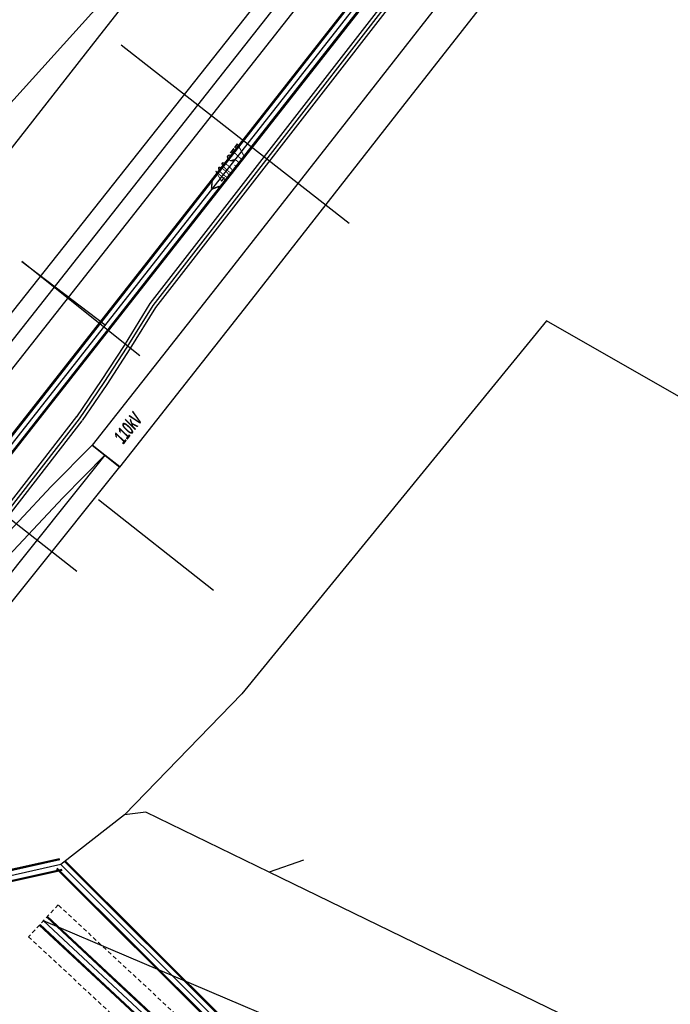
# Model space of a CAD drawing. Header units: metres. Extents: x 2695563 to 2696938, y 1260544 to 1262032.
# Tile 76 of 256: x 2696121 to 2696145, y 1260894 to 1260930. Entities that reach past the tile are written whole.
import ezdxf

# ---------------------------------------------------------------- set-up
doc = ezdxf.new("R2010")
doc.units = ezdxf.units.M
doc.linetypes.add('AUSGEZOGEN', pattern=[0])
doc.linetypes.add('STRICHLINIE2_S3', pattern=[0.25, 0.15, -0.1])
for name, color, linetype in [('AW_LK_ Haltung Text', 7, 'AUSGEZOGEN'), ('AW_LK_Andere Bauwerke Detailpolygon', 24, 'AUSGEZOGEN'), ('AW_LK_Haltung', 24, 'AUSGEZOGEN'), ('EW_LK_Trasseabs', 1, 'AUSGEZOGEN'), ('EW_LK_Trasseabs_Text', 1, 'AUSGEZOGEN'), ('EW_LK_Trasserand', 1, 'AUSGEZOGEN'), ('FM_LK_SW_TRASSEKANTE', 94, 'AUSGEZOGEN'), ('GA_LK_Leitung', 32, 'AUSGEZOGEN'), ('TV_LK_LEITUNG', 92, 'AUSGEZOGEN'), ('WA_LK_Leitung', 171, 'AUSGEZOGEN')]:
    doc.layers.add(name, color=color, linetype=linetype)
doc.styles.add('ARIAL', font='arial.ttf')
doc.styles.add('ARIALNARROW', font='ARIALN.TTF')
pattern_1 = [(0, (2708005, 1273150), (6075, 6075), [6075, -6075]), (90, (2708005, 1273150), (-6075, 6075), [6075, -6075])]

# ---------------------------------------------------------------- blocks, each defined once
blk = doc.blocks.new('COMPLEXOBJECT_1768')
at = {"layer": 'EW_LK_Trasserand', "color": 1, "linetype": 'AUSGEZOGEN', "transparency": 33554687}
blk.add_line((6114.564, 10906.648), (6114.963, 10906.204), dxfattribs=at)
for points in [[(6122.74, 10914.28), (6121.233, 10912.753), (6118.839, 10910.21), (6118.113, 10909.322)], [(6118.537, 10908.892), (6119.291, 10909.814), (6121.665, 10912.337), (6123.213, 10913.911), (6122.74, 10914.28)]]:
    blk.add_lwpolyline(points, dxfattribs=at)
for centre, radius, start, end in [((6112.916, 10913.409), 6.612, 295.3035, 321.8155), ((6113.193, 10913.095), 6.799, 295.2602, 321.8188), ((6117.576, 10903.399), 4.431, 114.4563, 132.834), ((6117.87, 10903.007), 4.321, 114.2621, 132.2722)]:
    blk.add_arc(centre, radius, start, end, dxfattribs=at)

msp = doc.modelspace()

# ---------------------------------------------------------------- hatches: boundary and pattern name
at = {"layer": 'EW_LK_Trasserand', "lineweight": 18, "transparency": 33554687}
h = msp.add_hatch(dxfattribs=at)
h.set_pattern_fill('MUSTER', color=1, scale=6075, style=0, pattern_type=2)
h.set_pattern_definition(pattern_1)
h.paths.add_polyline_path([(2696123.71, 1260914.09), (2696124.73, 1260913.284), (2696129.594, 1260919.456), (2696135.151, 1260926.548), (2696138.373, 1260930.679), (2696140.761, 1260933.694), (2696147.568, 1260942.405), (2696156.551, 1260953.936), (2696157.903, 1260955.393), (2696161.905, 1260960.524), (2696166.236, 1260966.061), (2696171.181, 1260972.358), (2696174.443, 1260976.556), (2696175.831, 1260978.382), (2696174.755, 1260979.114), (2696173.949, 1260977.858), (2696172.734, 1260976.263), (2696169.635, 1260972.306), (2696165.286, 1260966.774), (2696160.92, 1260961.245), (2696156.681, 1260955.938), (2696155.525, 1260954.734), (2696146.544, 1260943.205), (2696139.739, 1260934.498), (2696137.351, 1260931.483), (2696134.127, 1260927.348), (2696128.572, 1260920.26)], flags=0)
h = msp.add_hatch(dxfattribs=at)
h.set_pattern_fill('MUSTER', color=1, scale=6075, style=0, pattern_type=2)
h.set_pattern_definition(pattern_1)
h.paths.add_polyline_path([(2696123.71, 1260914.09), (2696122.203, 1260912.563), (2696119.809, 1260910.02), (2696119.083, 1260909.132), (2696119.021, 1260909.055), (2696118.959, 1260908.979), (2696118.895, 1260908.903), (2696118.83, 1260908.829), (2696118.764, 1260908.756), (2696118.697, 1260908.684), (2696118.628, 1260908.612), (2696118.559, 1260908.542), (2696118.489, 1260908.473), (2696118.417, 1260908.405), (2696118.345, 1260908.338), (2696118.272, 1260908.272), (2696118.197, 1260908.207), (2696118.122, 1260908.143), (2696118.046, 1260908.08), (2696117.969, 1260908.019), (2696117.891, 1260907.958), (2696117.812, 1260907.899), (2696117.732, 1260907.841), (2696117.651, 1260907.784), (2696117.569, 1260907.729), (2696117.487, 1260907.674), (2696117.404, 1260907.621), (2696117.32, 1260907.569), (2696117.235, 1260907.519), (2696117.15, 1260907.469), (2696117.064, 1260907.421), (2696116.977, 1260907.374), (2696116.889, 1260907.329), (2696116.801, 1260907.285), (2696116.712, 1260907.242), (2696116.67, 1260907.223), (2696116.629, 1260907.203), (2696116.588, 1260907.183), (2696116.547, 1260907.163), (2696116.506, 1260907.142), (2696116.465, 1260907.12), (2696116.425, 1260907.099), (2696116.385, 1260907.077), (2696116.345, 1260907.054), (2696116.305, 1260907.031), (2696116.266, 1260907.008), (2696116.227, 1260906.984), (2696116.188, 1260906.96), (2696116.149, 1260906.935), (2696116.111, 1260906.91), (2696116.072, 1260906.885), (2696116.035, 1260906.859), (2696115.997, 1260906.833), (2696115.96, 1260906.806), (2696115.922, 1260906.779), (2696115.886, 1260906.752), (2696115.849, 1260906.724), (2696115.813, 1260906.696), (2696115.777, 1260906.667), (2696115.741, 1260906.639), (2696115.706, 1260906.609), (2696115.671, 1260906.58), (2696115.636, 1260906.55), (2696115.602, 1260906.52), (2696115.568, 1260906.489), (2696115.534, 1260906.458), (2696115.933, 1260906.014), (2696115.966, 1260906.043), (2696115.998, 1260906.072), (2696116.032, 1260906.101), (2696116.065, 1260906.129), (2696116.099, 1260906.157), (2696116.133, 1260906.185), (2696116.167, 1260906.212), (2696116.202, 1260906.239), (2696116.236, 1260906.266), (2696116.272, 1260906.292), (2696116.307, 1260906.318), (2696116.343, 1260906.343), (2696116.378, 1260906.368), (2696116.415, 1260906.393), (2696116.451, 1260906.417), (2696116.488, 1260906.442), (2696116.525, 1260906.465), (2696116.562, 1260906.488), (2696116.599, 1260906.511), (2696116.637, 1260906.534), (2696116.674, 1260906.556), (2696116.712, 1260906.578), (2696116.751, 1260906.599), (2696116.789, 1260906.62), (2696116.828, 1260906.641), (2696116.867, 1260906.661), (2696116.906, 1260906.681), (2696116.945, 1260906.7), (2696116.984, 1260906.719), (2696117.024, 1260906.738), (2696117.064, 1260906.756), (2696117.156, 1260906.8), (2696117.247, 1260906.845), (2696117.337, 1260906.892), (2696117.426, 1260906.94), (2696117.515, 1260906.99), (2696117.603, 1260907.041), (2696117.691, 1260907.093), (2696117.777, 1260907.146), (2696117.863, 1260907.201), (2696117.948, 1260907.257), (2696118.032, 1260907.314), (2696118.115, 1260907.373), (2696118.197, 1260907.432), (2696118.278, 1260907.493), (2696118.359, 1260907.555), (2696118.438, 1260907.619), (2696118.517, 1260907.683), (2696118.595, 1260907.749), (2696118.671, 1260907.816), (2696118.747, 1260907.884), (2696118.821, 1260907.953), (2696118.895, 1260908.023), (2696118.967, 1260908.094), (2696119.039, 1260908.167), (2696119.109, 1260908.24), (2696119.178, 1260908.315), (2696119.246, 1260908.39), (2696119.313, 1260908.467), (2696119.379, 1260908.544), (2696119.444, 1260908.623), (2696119.507, 1260908.702), (2696120.261, 1260909.624), (2696122.635, 1260912.147), (2696124.183, 1260913.721)], flags=0)
h = msp.add_hatch(dxfattribs=at)
h.set_pattern_fill('MUSTER', color=1, scale=6075, style=0, pattern_type=2)
h.set_pattern_definition(pattern_1)
h.paths.add_polyline_path([(2696117.65, 1260905.557), (2696118.223, 1260905.155), (2696124.732, 1260913.286), (2696124.183, 1260913.721)], flags=0)

# ---------------------------------------------------------------- linework, layer by layer
at = {"layer": 'AW_LK_Andere Bauwerke Detailpolygon', "color": 24, "linetype": 'STRICHLINIE2_S3', "transparency": 33554687}
msp.add_lwpolyline([(2696122.465, 1260897.166), (2696121.375, 1260895.994), (2696144.204, 1260874.757), (2696170.594, 1260851.727), (2696171.646, 1260852.933), (2696145.283, 1260875.939), (2696122.465, 1260897.166)], close=True, dxfattribs=at)
at = {"layer": 'AW_LK_Haltung', "linetype": 'AUSGEZOGEN', "transparency": 33554687}
for p, q in [((2696152.086, 1260954.437), (2696105.868, 1260895.511)), ((2696152.102, 1260954.424), (2696105.884, 1260895.498)), ((2696152.117, 1260954.412), (2696105.899, 1260895.486)), ((2696152.401, 1260954.19), (2696106.183, 1260895.264)), ((2696152.416, 1260954.178), (2696106.198, 1260895.252)), ((2696152.432, 1260954.165), (2696106.214, 1260895.239)), ((2696122.512, 1260898.865), (2696106.256, 1260895.242)), ((2696122.516, 1260898.845), (2696106.26, 1260895.222)), ((2696122.521, 1260898.826), (2696106.265, 1260895.203)), ((2696142.437, 1260879.087), (2696122.687, 1260898.777)), ((2696142.451, 1260879.102), (2696122.701, 1260898.792)), ((2696142.465, 1260879.116), (2696122.715, 1260898.806)), ((2696122.599, 1260898.474), (2696106.343, 1260894.851)), ((2696122.604, 1260898.455), (2696106.348, 1260894.832)), ((2696122.608, 1260898.435), (2696106.352, 1260894.812)), ((2696142.155, 1260878.804), (2696122.405, 1260898.494)), ((2696142.169, 1260878.818), (2696122.419, 1260898.508)), ((2696142.183, 1260878.833), (2696122.433, 1260898.523)), ((2696144.853, 1260875.492), (2696122.043, 1260896.712)), ((2696144.866, 1260875.506), (2696122.056, 1260896.726)), ((2696144.88, 1260875.521), (2696122.07, 1260896.741)), ((2696144.58, 1260875.199), (2696121.77, 1260896.419)), ((2696144.594, 1260875.214), (2696121.784, 1260896.434)), ((2696144.607, 1260875.228), (2696121.797, 1260896.448))]:
    msp.add_line(p, q, dxfattribs=at)
at = {"layer": 'AW_LK_Haltung', "color": 255, "transparency": 33554687}
for p, q in [((2696152.259, 1260954.301), (2696106.041, 1260895.375)), ((2696122.56, 1260898.65), (2696106.304, 1260895.027)), ((2696142.31, 1260878.96), (2696122.56, 1260898.65)), ((2696144.73, 1260875.36), (2696121.92, 1260896.58))]:
    msp.add_line(p, q, dxfattribs=at)
at = {"layer": 'AW_LK_Haltung', "color": 24, "linetype": 'AUSGEZOGEN', "transparency": 33554687}
for p, q in [((2696125.473, 1260917.378), (2696121.121, 1260920.845)), ((2696121.121, 1260920.845), (2696124.196, 1260918.522)), ((2696176.173, 1260898.182), (2696140.429, 1260918.67)), ((2696131.49, 1260898.82), (2696130.234, 1260898.369)), ((2696148.69, 1260885.21), (2696121.92, 1260896.58))]:
    msp.add_line(p, q, dxfattribs=at)
for points in [[(2696140.429, 1260918.67), (2696129.224, 1260904.931), (2696124.902, 1260900.489), (2696122.56, 1260898.65)], [(2696143.14, 1260892.09), (2696130.234, 1260898.369), (2696125.69, 1260900.58), (2696124.902, 1260900.489)]]:
    msp.add_lwpolyline(points, dxfattribs=at)
at = {"layer": 'EW_LK_Trasseabs', "color": 1, "linetype": 'AUSGEZOGEN', "transparency": 33554687}
msp.add_line((2696128.182, 1260908.738), (2696123.95, 1260912.074), dxfattribs=at)
at = {"layer": 'EW_LK_Trasserand', "color": 1, "linetype": 'AUSGEZOGEN', "transparency": 33554687}
msp.add_lwpolyline([(2696165.286, 1260966.774), (2696160.92, 1260961.245), (2696156.681, 1260955.938), (2696155.525, 1260954.734), (2696146.544, 1260943.205), (2696139.739, 1260934.498), (2696137.351, 1260931.483), (2696134.127, 1260927.348), (2696128.572, 1260920.26), (2696123.71, 1260914.09), (2696123.71, 1260914.09), (2696124.73, 1260913.284), (2696129.594, 1260919.456), (2696135.151, 1260926.548), (2696138.373, 1260930.679), (2696140.761, 1260933.694), (2696147.568, 1260942.405), (2696156.551, 1260953.936), (2696157.903, 1260955.393), (2696161.905, 1260960.524), (2696166.236, 1260966.061)], dxfattribs=at)
msp.add_lwpolyline([(2696117.65, 1260905.557), (2696118.223, 1260905.155), (2696124.732, 1260913.286), (2696124.183, 1260913.721), (2696117.65, 1260905.557)], close=True, dxfattribs=at)
at = {"layer": 'FM_LK_SW_TRASSEKANTE', "linetype": 'AUSGEZOGEN', "transparency": 33554687}
for p, q in [((2696134.8, 1260930.831), (2696125.841, 1260919.303)), ((2696134.998, 1260930.677), (2696126.047, 1260919.161)), ((2696125.841, 1260919.303), (2696124.887, 1260917.763)), ((2696126.047, 1260919.161), (2696125.099, 1260917.629)), ((2696124.887, 1260917.763), (2696124.045, 1260916.466)), ((2696125.099, 1260917.629), (2696124.253, 1260916.328)), ((2696124.045, 1260916.466), (2696123.136, 1260915.132)), ((2696124.253, 1260916.328), (2696123.342, 1260914.992)), ((2696123.14, 1260915.139), (2696111.331, 1260899.926)), ((2696123.338, 1260914.985), (2696111.527, 1260899.77))]:
    msp.add_line(p, q, dxfattribs=at)
at = {"layer": 'FM_LK_SW_TRASSEKANTE', "color": 255, "transparency": 33554687}
for p, q in [((2696134.899, 1260930.754), (2696125.944, 1260919.232)), ((2696125.944, 1260919.232), (2696124.993, 1260917.696)), ((2696124.993, 1260917.696), (2696124.149, 1260916.397)), ((2696124.149, 1260916.397), (2696123.239, 1260915.062)), ((2696123.239, 1260915.062), (2696111.429, 1260899.848))]:
    msp.add_line(p, q, dxfattribs=at)
at = {"layer": 'FM_LK_SW_TRASSEKANTE', "color": 94, "linetype": 'AUSGEZOGEN', "transparency": 33554687}
msp.add_line((2696115.166, 1260915.705), (2696123.156, 1260909.452), dxfattribs=at)
for points in [[(2696147.317, 1260958.94), (2696125.97, 1260931.703), (2696124.115, 1260929.336), (2696114.1, 1260916.539), (2696109.101, 1260910.257)], [(2696133.171, 1260922.249), (2696125.97, 1260927.884), (2696124.778, 1260928.817)]]:
    msp.add_lwpolyline(points, dxfattribs=at)
at = {"layer": 'GA_LK_Leitung', "color": 32, "linetype": 'AUSGEZOGEN', "transparency": 33554687}
for points in [[(2696186.577, 1260995.709), (2696178.859, 1260991.225), (2696163.049, 1260971.028), (2696133.002, 1260932.461), (2696105.388, 1260897.383), (2696105.099, 1260897.016)], [(2696176.139, 1260989.88), (2696169.248, 1260981.136), (2696162.01, 1260971.754), (2696132.049, 1260933.254), (2696103.627, 1260897.339)]]:
    msp.add_lwpolyline(points, dxfattribs=at)
at = {"layer": 'TV_LK_LEITUNG', "color": 92, "linetype": 'AUSGEZOGEN', "transparency": 33554687}
msp.add_lwpolyline([(2696107.741, 1260906.498), (2696109.369, 1260908.47), (2696119.679, 1260925.549), (2696141.041, 1260949.217), (2696177.125, 1260992.978), (2696176.26, 1260993.657), (2696177.448, 1260995.178)], dxfattribs=at)
at = {"layer": 'WA_LK_Leitung', "color": 7, "linetype": 'AUSGEZOGEN', "transparency": 33554687}
msp.add_lwpolyline([(2696176.234, 1260988.985), (2696173.532, 1260985.467), (2696173.121, 1260984.949), (2696169.488, 1260980.376), (2696142.975, 1260946.341), (2696132.784, 1260933.207), (2696111.051, 1260905.624), (2696110.583, 1260905.03), (2696103.702, 1260896.475)], dxfattribs=at)

# ---------------------------------------------------------------- block references
at = {"layer": 'EW_LK_Trasserand', "color": 1, "linetype": 'AUSGEZOGEN', "lineweight": -3, "transparency": 33554687}
msp.add_blockref('COMPLEXOBJECT_1768', (2690000.97, 1249999.81), dxfattribs=at)

# ---------------------------------------------------------------- texts
at = {"layer": 'AW_LK_ Haltung Text', "color": 24, "transparency": 33554687, "insert": (2696128.673, 1260924.261), "char_height": 0.55705, "width": 2.75543, "attachment_point": 5, "rotation": 52.3377, "style": 'ARIAL'}
msp.add_mtext('\\A1;{\\fArial|i1|b0;\\H0.557054;\\W0.700000;\\C24;< \\W0.490000;400 STZ}\\P', dxfattribs=at)
at = {"layer": 'EW_LK_Trasseabs_Text', "color": 1, "transparency": 33554687, "insert": (2696125.037, 1260914.72), "char_height": 0.5075, "width": 1.34542, "attachment_point": 5, "rotation": 51.8688, "style": 'ARIALNARROW'}
msp.add_mtext('\\A1;{\\fArial Narrow|i1|b1;\\H0.507500;\\W0.700000;\\C1;110kV}\\P', dxfattribs=at)

doc.saveas('drawing.dxf')
